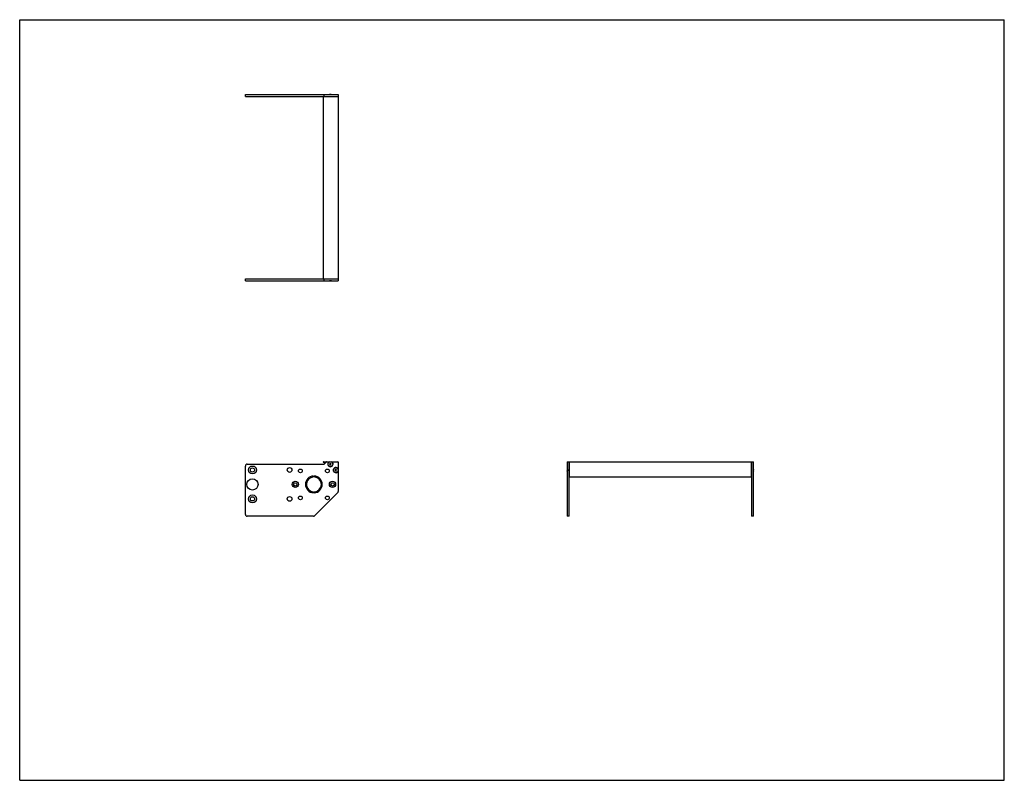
# Model space of a CAD drawing. Header units: inches. Extents: x 0 to 66, y 0 to 51.
import ezdxf

# ---------------------------------------------------------------- set-up
doc = ezdxf.new("R2010")
doc.units = ezdxf.units.IN
doc.header["$LTSCALE"] = 3.63
doc.header["$MEASUREMENT"] = 0
doc.layers.get('0').update_dxf_attribs({"linetype": 'CONTINUOUS'})
for name, color, linetype in [('350539_12_BL3', 7, 'CONTINUOUS'), ('350540_BL0', 7, 'CONTINUOUS'), ('350541_BL4', 7, 'CONTINUOUS'), ('930410M_BL1', 7, 'CONTINUOUS'), ('930410M_BL2', 7, 'CONTINUOUS'), ('930410M_BL5', 7, 'CONTINUOUS'), ('930410M_BL6', 7, 'CONTINUOUS')]:
    doc.layers.add(name, color=color, linetype=linetype)

# ---------------------------------------------------------------- blocks, each defined once
blk = doc.blocks.new('350540_BL0', base_point=(25.979, 25.663))
at = {"layer": '350540_BL0', "color": 7, "linetype": 'CONTINUOUS'}
for p, q in [((15.131, 33.618), (20.351, 33.618)), ((15.131, 33.493), (15.131, 33.618)), ((15.131, 33.493), (21.35, 33.493)), ((20.41, 33.493), (20.41, 33.618)), ((20.562, 33.618), (21.35, 33.618)), ((21.35, 33.618), (21.35, 33.493)), ((15.256, 21.198), (20.41, 21.198)), ((20.41, 21.198), (20.562, 21.35)), ((20.583, 21.359), (21.32, 21.359)), ((21.35, 21.329), (21.35, 19.365)), ((36.701, 21.359), (36.701, 17.708)), ((36.701, 21.359), (36.826, 21.359)), ((36.826, 17.708), (36.826, 21.359)), ((15.131, 17.833), (15.131, 21.073)), ((19.69, 20.401), (19.69, 20.338)), ((19.75, 20.338), (19.75, 20.401)), ((19.69, 19.34), (19.69, 19.277)), ((19.75, 19.277), (19.75, 19.34)), ((21.314, 19.277), (19.781, 17.745)), ((19.693, 17.708), (15.256, 17.708)), ((36.826, 17.708), (36.701, 17.708))]:
    blk.add_line(p, q, dxfattribs=at)
for centre, radius in [((15.604, 20.808), 0.266), ((15.604, 20.808), 0.141), ((18.095, 20.808), 0.158), ((18.815, 20.744), 0.125), ((20.625, 20.744), 0.125), ((15.604, 19.839), 0.375), ((18.47, 19.839), 0.21), ((18.47, 19.839), 0.109), ((20.97, 19.839), 0.21), ((20.97, 19.839), 0.109), ((15.604, 18.87), 0.266), ((15.604, 18.87), 0.141), ((18.095, 18.87), 0.158), ((18.815, 18.934), 0.125), ((20.625, 18.934), 0.125)]:
    blk.add_circle(centre, radius, dxfattribs=at)
for centre, radius, start, end in [((20.852, 33.265), 0.245, 109.02002, 112.08786), ((20.809, 33.265), 0.245, 67.91214, 70.98043), ((15.256, 21.073), 0.125, 90, 180), ((20.583, 21.329), 0.03, 90, 135), ((20.83, 21.199), 0.175, 113.89551, 66.10449), ((21.32, 21.329), 0.03, 0, 90), ((21.19, 20.799), 0.175, 23.89551, 336.10449), ((36.474, 20.778), 0.245, 19.12466, 22.08512), ((36.474, 20.82), 0.245, 337.91488, 340.87485), ((19.72, 19.839), 0.562, 93.05723, 266.94277), ((19.72, 19.839), 0.5, 93.43981, 266.56019), ((19.72, 19.839), 0.562, 273.05723, 86.94277), ((19.72, 19.839), 0.5, 273.43981, 86.56019), ((21.225, 19.365), 0.125, 315, 360), ((15.256, 17.833), 0.125, 180, 270), ((19.693, 17.833), 0.125, 270, 315)]:
    blk.add_arc(centre, radius, start, end, dxfattribs=at)
for points, knots in [([(20.772, 33.498), (20.781, 33.501), (20.8, 33.506), (20.83, 33.509), (20.86, 33.506), (20.879, 33.501), (20.889, 33.498)], [0, 0, 0, 0, 0.250027, 0.5, 0.749973, 1, 1, 1, 1]), ([(36.706, 20.858), (36.709, 20.849), (36.714, 20.829), (36.716, 20.809), (36.716, 20.799)], [0, 0, 0, 0, 0.500072, 1, 1, 1, 1]), ([(36.716, 20.799), (36.716, 20.789), (36.714, 20.769), (36.709, 20.749), (36.706, 20.74)], [0, 0, 0, 0, 0.499928, 1, 1, 1, 1])]:
    blk.add_open_spline(points, degree=3, knots=knots, dxfattribs=at)
blk = doc.blocks.new('930410M_BL1', base_point=(28.869, 20.799))
at = {"layer": '930410M_BL1', "color": 7, "linetype": 'CONTINUOUS'}
for p, q in [((21.162, 20.848), (21.133, 20.799)), ((21.133, 20.799), (21.162, 20.75)), ((21.162, 20.848), (21.219, 20.848)), ((21.219, 20.75), (21.162, 20.75)), ((21.247, 20.799), (21.219, 20.848)), ((21.219, 20.75), (21.247, 20.799)), ((36.706, 20.858), (36.706, 20.74))]:
    blk.add_line(p, q, dxfattribs=at)
blk.add_circle((21.19, 20.799), 0.157, dxfattribs=at)
blk = doc.blocks.new('930410M_BL2', base_point=(20.83, 27.269))
at = {"layer": '930410M_BL2', "color": 7, "linetype": 'CONTINUOUS'}
for p, q in [((20.772, 33.497), (20.889, 33.497)), ((20.802, 21.248), (20.773, 21.199)), ((20.773, 21.199), (20.802, 21.15)), ((20.802, 21.248), (20.859, 21.248)), ((20.859, 21.15), (20.802, 21.15)), ((20.887, 21.199), (20.859, 21.248)), ((20.859, 21.15), (20.887, 21.199))]:
    blk.add_line(p, q, dxfattribs=at)
blk.add_circle((20.83, 21.199), 0.157, dxfattribs=at)
blk = doc.blocks.new('350539_12_BL3', base_point=(34.707, 33.086))
at = {"layer": '350539_12_BL3', "color": 7, "linetype": 'CONTINUOUS'}
for p, q in [((20.351, 45.854), (20.351, 33.618)), ((20.351, 45.854), (21.35, 45.854)), ((21.35, 45.854), (21.35, 33.618)), ((20.351, 33.618), (21.35, 33.618)), ((20.381, 21.359), (20.583, 21.359)), ((36.826, 21.359), (36.826, 20.378)), ((36.826, 21.359), (49.062, 21.359)), ((49.062, 20.378), (49.062, 21.359)), ((49.062, 20.318), (36.826, 20.318))]:
    blk.add_line(p, q, dxfattribs=at)
for centre, radius, start, end in [((20.381, 21.329), 0.03, 90, 246.07971), ((19.72, 19.839), 1.6, 62.21132, 66.07971)]:
    blk.add_arc(centre, radius, start, end, dxfattribs=at)
blk = doc.blocks.new('350541_BL4', base_point=(32.159, 31.843))
at = {"layer": '350541_BL4', "color": 7, "linetype": 'CONTINUOUS'}
for p, q in [((15.131, 45.854), (15.131, 45.979)), ((15.131, 45.979), (21.35, 45.979)), ((15.131, 45.854), (20.351, 45.854)), ((20.41, 45.854), (20.41, 45.979)), ((20.583, 45.854), (21.35, 45.854)), ((21.35, 45.979), (21.35, 45.854)), ((49.062, 21.359), (49.187, 21.359)), ((49.062, 21.359), (49.062, 17.708)), ((49.187, 20.735), (49.187, 21.359)), ((49.187, 17.708), (49.187, 20.728)), ((49.187, 17.708), (49.062, 17.708))]:
    blk.add_line(p, q, dxfattribs=at)
for centre, start, end in [((20.852, 46.206), 247.91214, 250.98043), ((20.809, 46.206), 289.02002, 292.08786), ((49.415, 20.778), 157.91456, 160.88712), ((49.415, 20.82), 199.12077, 202.08512)]:
    blk.add_arc(centre, 0.245, start, end, dxfattribs=at)
for points, knots in [([(20.889, 45.974), (20.879, 45.971), (20.86, 45.966), (20.83, 45.963), (20.8, 45.966), (20.781, 45.971), (20.772, 45.974)], [0, 0, 0, 0, 0.250027, 0.5, 0.749973, 1, 1, 1, 1]), ([(49.183, 20.858), (49.179, 20.848), (49.174, 20.829), (49.172, 20.809), (49.172, 20.799)], [0, 0, 0, 0, 0.500085, 1, 1, 1, 1]), ([(49.172, 20.799), (49.172, 20.789), (49.174, 20.769), (49.179, 20.749), (49.183, 20.74)], [0, 0, 0, 0, 0.499924, 1, 1, 1, 1])]:
    blk.add_open_spline(points, degree=3, knots=knots, dxfattribs=at)
blk = doc.blocks.new('930410M_BL5', base_point=(20.83, 45.974))
at = {"layer": '930410M_BL5', "color": 7, "linetype": 'CONTINUOUS'}
blk.add_line((20.889, 45.974), (20.772, 45.974), dxfattribs=at)
blk = doc.blocks.new('930410M_BL6', base_point=(49.183, 20.799))
at = {"layer": '930410M_BL6', "color": 7, "linetype": 'CONTINUOUS'}
blk.add_line((49.183, 20.74), (49.183, 20.858), dxfattribs=at)

msp = doc.modelspace()

# ---------------------------------------------------------------- linework, layer by layer
at = {"color": 7, "linetype": 'CONTINUOUS'}
for p, q in [((0, 0), (0, 51)), ((0, 51), (66, 51)), ((66, 0), (66, 51)), ((0, 0), (66, 0))]:
    msp.add_line(p, q, dxfattribs=at)

# ---------------------------------------------------------------- block references
at = {"layer": '350539_12_BL3'}
msp.add_blockref('350539_12_BL3', (34.707, 33.086), dxfattribs=at)
at = {"layer": '350540_BL0'}
msp.add_blockref('350540_BL0', (25.979, 25.663), dxfattribs=at)
at = {"layer": '350541_BL4'}
msp.add_blockref('350541_BL4', (32.159, 31.843), dxfattribs=at)
at = {"layer": '930410M_BL1'}
msp.add_blockref('930410M_BL1', (28.869, 20.799), dxfattribs=at)
at = {"layer": '930410M_BL2'}
msp.add_blockref('930410M_BL2', (20.83, 27.269), dxfattribs=at)
at = {"layer": '930410M_BL5'}
msp.add_blockref('930410M_BL5', (20.83, 45.974), dxfattribs=at)
at = {"layer": '930410M_BL6'}
msp.add_blockref('930410M_BL6', (49.183, 20.799), dxfattribs=at)

doc.saveas('drawing.dxf')
